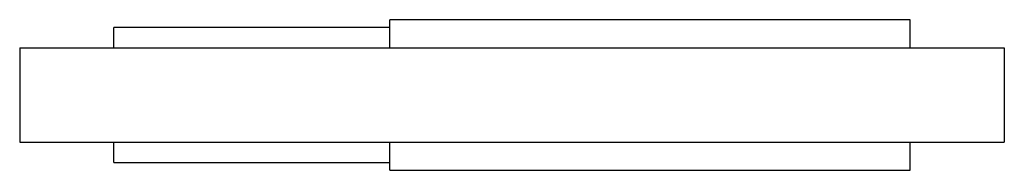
# Model space of a CAD drawing. Header units: millimetres. Extents: x 922.073 to 922.23, y 222.047 to 222.071.
import ezdxf

# ---------------------------------------------------------------- set-up
doc = ezdxf.new("R2010")
doc.units = ezdxf.units.MM
doc.layers.add('SANINDUSA', color=3, linetype='Continuous')

msp = doc.modelspace()

# ---------------------------------------------------------------- linework, layer by layer
at = {"layer": 'SANINDUSA'}
for p, q in [((922.21541, 222.07094), (922.13241, 222.07094)), ((922.13241, 222.06644), (922.13241, 222.07094)), ((922.21541, 222.06644), (922.21541, 222.07094)), ((922.13241, 222.06969), (922.08841, 222.06969)), ((922.08841, 222.06644), (922.08841, 222.06969)), ((922.07341, 222.06644), (922.07341, 222.05144)), ((922.07341, 222.06644), (922.23041, 222.06644)), ((922.23041, 222.06644), (922.23041, 222.05144)), ((922.07341, 222.05144), (922.23041, 222.05144)), ((922.08841, 222.04819), (922.08841, 222.05144)), ((922.13241, 222.04694), (922.13241, 222.05144)), ((922.21541, 222.04694), (922.21541, 222.05144)), ((922.08841, 222.04819), (922.13241, 222.04819)), ((922.13241, 222.04694), (922.21541, 222.04694))]:
    msp.add_line(p, q, dxfattribs=at)

doc.saveas('drawing.dxf')
